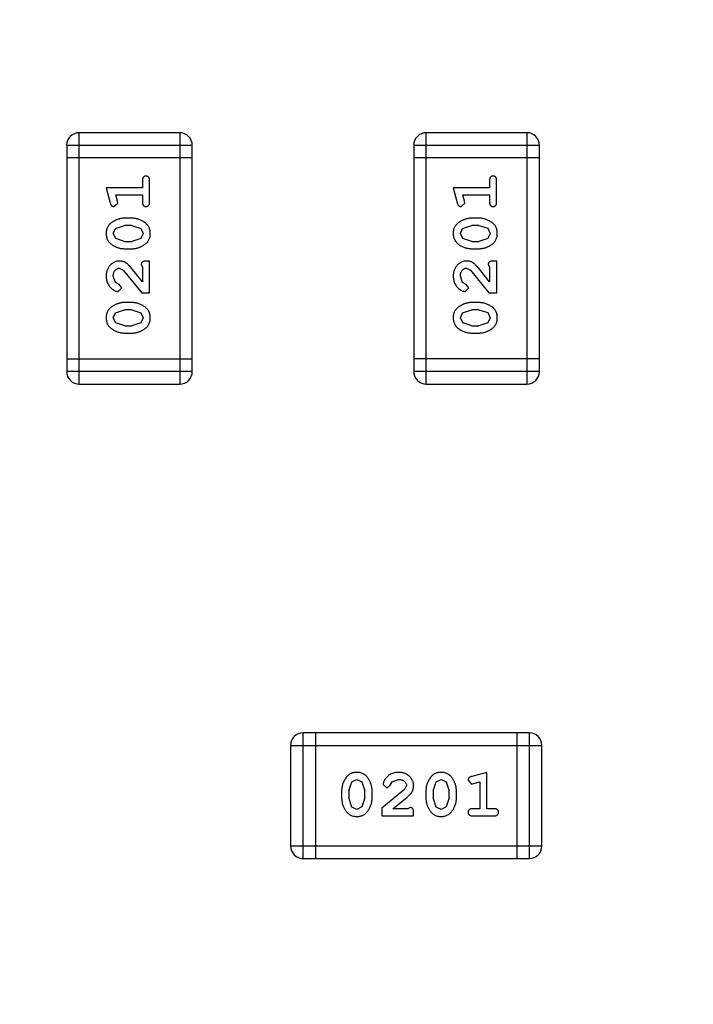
# Model space of a CAD drawing. Header units: millimetres. Extents: x -49 to 165, y -182 to -55.
# Tile 69 of 93: x 129.91 to 131.55, y -124.37 to -121.98. Entities that reach past the tile are written whole.
import ezdxf

# ---------------------------------------------------------------- set-up
doc = ezdxf.new("R2010")
doc.units = ezdxf.units.MM
doc.header["$LTSCALE"] = 1.21
doc.header["$MEASUREMENT"] = 0
doc.header["$PDMODE"] = 3
doc.header["$PDSIZE"] = 0.3125
doc.layers.get('0').update_dxf_attribs({"linetype": 'CONTINUOUS'})
doc.layers.get('DEFPOINTS').update_dxf_attribs({"linetype": 'CONTINUOUS'})
doc.layers.add('Dim', color=3, linetype='CONTINUOUS', lineweight=25)
doc.styles.get("Standard").update_dxf_attribs({"font": 'txt', "width": 0.8})
doc.dimstyles.get("Standard").update_dxf_attribs({"dimtxt": 0.15625, "dimasz": 0.1875, "dimexe": 0.125, "dimexo": 0.0625, "dimgap": 0.09, "dimtad": 0, "dimtih": 1, "dimtoh": 1, "dimzin": 4, "dimdsep": 46, "dimtxsty": 'Standard', "dimblk": '_FILLED', "dimblk1": '_FILLED', "dimblk2": '_FILLED', "dimcen": 0.09, "dimazin": 1, "dimtp": 0.01, "dimtm": 0.01, "dimtfac": 1, "dimtofl": 0, "dimtmove": 0, "dimatfit": 3, "dimldrblk": '_FILLED', "dimfxl": 1, "dimtolj": 1, "dimtzin": 4, "dimarcsym": 0})

# ---------------------------------------------------------------- blocks, each defined once
blk = doc.blocks.new('_FILLED')
at = {"color": 0, "linetype": 'ByBlock'}
blk.add_solid([(0, 0), (-1, 0.1667), (-1, -0.1667)], dxfattribs=at)
blk = doc.blocks.new('*D79')
at = {"layer": 'DEFPOINTS', "color": 0}
for p in [(103.9882, -113.9099), (95.9455, -118.3888), (95.7094, -126.5744), (123.0081, -126.5744), (150.6978, -126.5744)]:
    blk.add_point(p, dxfattribs=at)
at = {"layer": 'Dim', "color": 0, "lineweight": -2}
for p, q in [((103.9361, -113.8752), (99.3703, -110.835)), ((95.6469, -126.5744), (94.6096, -126.5744))]:
    blk.add_line(p, q, dxfattribs=at)
for start, end in [(149.38213, 160.15016), (166.19189, 176.95991)]:
    blk.add_arc((123.0081, -126.5744), 28.2735, start, end, dxfattribs=at)
at = {"layer": 'Dim', "color": 0, "lineweight": -2, "xscale": 1.5, "yscale": 1.5, "zscale": 1.5}
for p, rotation in [((99.4744, -110.9043), 57.86208909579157), ((94.7346, -126.5744), 268.4799565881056)]:
    blk.add_blockref('_FILLED', p, dxfattribs=dict(at, rotation=rotation))
at = {"layer": 'Dim', "color": 0, "insert": (95.9455, -118.3888), "char_height": 1.5, "attachment_point": 5, "rotation": 73.171}
blk.add_mtext('\\A1;34%%d', dxfattribs=at)

msp = doc.modelspace()

# ---------------------------------------------------------------- linework, layer by layer
at = {"color": 6, "linetype": 'Continuous'}
for p, q in [((130.3029, -122.2555), (130.059, -122.2556)), ((130.0591, -122.8652), (130.059, -122.2556)), ((130.3029, -122.2555), (130.3029, -122.8651)), ((131.1449, -122.2555), (130.901, -122.2555)), ((130.9011, -122.8651), (130.901, -122.2555)), ((131.1449, -122.2555), (131.1449, -122.8651)), ((130.0286, -122.286), (130.3334, -122.286)), ((130.0286, -122.286), (130.0286, -122.8347)), ((130.3334, -122.8347), (130.3334, -122.286)), ((130.8706, -122.286), (131.1754, -122.286)), ((130.8706, -122.286), (130.8706, -122.8346)), ((131.1754, -122.8346), (131.1754, -122.286)), ((130.3334, -122.3165), (130.0286, -122.3165)), ((131.1754, -122.3164), (130.8706, -122.3165)), ((130.2124, -122.3716), (130.2124, -122.3889)), ((130.2297, -122.4235), (130.2297, -122.3716)), ((131.0544, -122.3715), (131.0544, -122.3888)), ((131.0717, -122.4234), (131.0717, -122.3715)), ((130.2124, -122.3889), (130.1243, -122.3889)), ((130.1243, -122.3889), (130.1342, -122.4255)), ((130.1475, -122.4062), (130.2124, -122.4062)), ((130.1516, -122.4212), (130.1475, -122.4062)), ((130.2124, -122.4062), (130.2124, -122.4235)), ((131.0544, -122.3888), (130.9663, -122.3888)), ((130.9663, -122.3888), (130.9762, -122.4254)), ((130.9895, -122.4061), (131.0544, -122.4061)), ((130.9936, -122.4211), (130.9895, -122.4061)), ((131.0544, -122.4061), (131.0544, -122.4234)), ((130.1434, -122.4345), (130.1527, -122.4266)), ((130.1527, -122.4266), (130.1516, -122.4212)), ((130.9854, -122.4344), (130.9947, -122.4265)), ((130.9947, -122.4265), (130.9936, -122.4211)), ((130.1469, -122.4877), (130.1692, -122.4801)), ((130.1867, -122.4628), (130.169, -122.4628)), ((130.1864, -122.4801), (130.1692, -122.4801)), ((130.1864, -122.4801), (130.2082, -122.4874)), ((130.9889, -122.4876), (131.0112, -122.4801)), ((131.0287, -122.4628), (131.011, -122.4628)), ((131.0284, -122.4801), (131.0112, -122.4801)), ((131.0284, -122.4801), (131.0502, -122.4873)), ((130.1417, -122.4998), (130.1469, -122.4877)), ((130.1475, -122.5122), (130.1417, -122.4998)), ((130.2082, -122.4874), (130.214, -122.4997)), ((130.214, -122.4997), (130.2087, -122.5118)), ((130.9837, -122.4998), (130.9889, -122.4876)), ((130.9895, -122.5121), (130.9837, -122.4998)), ((131.0502, -122.4873), (131.056, -122.4996)), ((131.056, -122.4996), (131.0507, -122.5117)), ((130.1692, -122.5195), (130.1475, -122.5122)), ((130.1692, -122.5195), (130.1864, -122.5195)), ((130.2087, -122.5118), (130.1864, -122.5195)), ((131.0112, -122.5194), (130.9895, -122.5121)), ((131.0112, -122.5194), (131.0284, -122.5194)), ((131.0507, -122.5117), (131.0284, -122.5194)), ((130.169, -122.5368), (130.1867, -122.5368)), ((131.011, -122.5367), (131.0287, -122.5367)), ((130.2093, -122.5753), (130.2125, -122.5808)), ((130.2298, -122.5666), (130.2219, -122.5666)), ((130.2298, -122.6437), (130.2298, -122.5666)), ((131.0513, -122.5752), (131.0544, -122.5807)), ((131.0718, -122.5666), (131.0639, -122.5666)), ((131.0718, -122.6437), (131.0718, -122.5666)), ((130.1562, -122.584), (130.1659, -122.5887)), ((130.1659, -122.5887), (130.2109, -122.6437)), ((130.2125, -122.617), (130.1854, -122.5834)), ((130.2125, -122.5808), (130.2125, -122.617)), ((130.9982, -122.5839), (131.0079, -122.5887)), ((131.0079, -122.5887), (131.0529, -122.6437)), ((131.0545, -122.6169), (131.0274, -122.5833)), ((131.0544, -122.5807), (131.0545, -122.6169)), ((130.147, -122.6183), (130.1417, -122.6034)), ((130.1556, -122.6233), (130.147, -122.6183)), ((130.1621, -122.6318), (130.1556, -122.6233)), ((130.989, -122.6183), (130.9837, -122.6034)), ((130.9975, -122.6232), (130.989, -122.6183)), ((131.0041, -122.6317), (130.9975, -122.6232)), ((130.1537, -122.6406), (130.1621, -122.6318)), ((130.2109, -122.6437), (130.2298, -122.6437)), ((130.9957, -122.6405), (131.0041, -122.6317)), ((131.0529, -122.6437), (131.0718, -122.6437)), ((130.1867, -122.6673), (130.169, -122.6673)), ((131.0287, -122.6673), (131.011, -122.6673)), ((130.1417, -122.7044), (130.147, -122.6922)), ((130.147, -122.6922), (130.1692, -122.6846)), ((130.1865, -122.6846), (130.1692, -122.6846)), ((130.1865, -122.6846), (130.2082, -122.6919)), ((130.2082, -122.6919), (130.214, -122.7042)), ((130.9837, -122.7043), (130.989, -122.6921)), ((130.989, -122.6921), (131.0112, -122.6846)), ((131.0285, -122.6846), (131.0112, -122.6846)), ((131.0285, -122.6846), (131.0502, -122.6918)), ((131.0502, -122.6918), (131.056, -122.7041)), ((130.1475, -122.7167), (130.1417, -122.7044)), ((130.1693, -122.724), (130.1475, -122.7167)), ((130.2088, -122.7163), (130.1865, -122.724)), ((130.214, -122.7042), (130.2088, -122.7163)), ((130.9895, -122.7167), (130.9837, -122.7043)), ((131.0112, -122.7239), (130.9895, -122.7167)), ((131.0507, -122.7163), (131.0285, -122.7239)), ((131.056, -122.7041), (131.0507, -122.7163)), ((130.169, -122.7413), (130.1867, -122.7413)), ((130.1693, -122.724), (130.1865, -122.724)), ((131.011, -122.7412), (131.0287, -122.7412)), ((131.0112, -122.7239), (131.0285, -122.7239)), ((130.3334, -122.8042), (130.0286, -122.8042)), ((131.1754, -122.8041), (130.8706, -122.8041)), ((130.3334, -122.8347), (130.0286, -122.8347)), ((131.1754, -122.8346), (130.8706, -122.8346)), ((130.0591, -122.8652), (130.3029, -122.8651)), ((130.9011, -122.8651), (131.1449, -122.8651)), ((131.1509, -123.7107), (130.6022, -123.7108)), ((130.6023, -124.0156), (130.6022, -123.7108)), ((130.6327, -124.0156), (130.6327, -123.7108)), ((131.1204, -123.7107), (131.1204, -124.0155)), ((131.1509, -123.7107), (131.1509, -124.0155)), ((130.5718, -123.7413), (131.1814, -123.7412)), ((130.5718, -123.7413), (130.5718, -123.9851)), ((131.1814, -123.9851), (131.1814, -123.7412)), ((131.048, -123.8065), (131.0115, -123.8164)), ((131.048, -123.8946), (131.048, -123.8065)), ((130.713, -123.8514), (130.7202, -123.8296)), ((130.7202, -123.8296), (130.7326, -123.8238)), ((130.7326, -123.8238), (130.7447, -123.8291)), ((130.7447, -123.8291), (130.7523, -123.8514)), ((130.7963, -123.8359), (130.8052, -123.8443)), ((130.8052, -123.8443), (130.8136, -123.8377)), ((130.8136, -123.8377), (130.8186, -123.8292)), ((130.8186, -123.8292), (130.8335, -123.8238)), ((130.853, -123.8384), (130.8482, -123.8481)), ((130.9175, -123.8514), (130.9247, -123.8296)), ((130.9247, -123.8296), (130.9371, -123.8238)), ((130.9371, -123.8238), (130.9492, -123.8291)), ((130.9492, -123.8291), (130.9568, -123.8514)), ((131.0024, -123.8256), (131.0103, -123.8348)), ((131.0103, -123.8348), (131.0157, -123.8338)), ((131.0157, -123.8338), (131.0307, -123.8296)), ((131.0307, -123.8296), (131.0307, -123.8946)), ((130.6957, -123.8512), (130.6957, -123.8689)), ((130.713, -123.8514), (130.713, -123.8686)), ((130.7523, -123.8686), (130.7523, -123.8514)), ((130.7696, -123.8689), (130.7696, -123.8511)), ((130.8482, -123.8481), (130.7932, -123.8931)), ((130.9002, -123.8511), (130.9002, -123.8689)), ((130.9175, -123.8514), (130.9175, -123.8686)), ((130.9568, -123.8686), (130.9568, -123.8514)), ((130.9741, -123.8689), (130.9741, -123.8511)), ((130.7206, -123.8909), (130.713, -123.8686)), ((130.745, -123.8904), (130.7328, -123.8962)), ((130.7523, -123.8686), (130.745, -123.8904)), ((130.8199, -123.8946), (130.8535, -123.8676)), ((130.9251, -123.8909), (130.9175, -123.8686)), ((130.9496, -123.8904), (130.9373, -123.8962)), ((130.9568, -123.8686), (130.9496, -123.8904)), ((130.7328, -123.8962), (130.7206, -123.8909)), ((130.7932, -123.8931), (130.7932, -123.9119)), ((130.7932, -123.9119), (130.8703, -123.9119)), ((130.8561, -123.8946), (130.8199, -123.8946)), ((130.8616, -123.8915), (130.8561, -123.8946)), ((130.8703, -123.9119), (130.8703, -123.9041)), ((130.9373, -123.8962), (130.9251, -123.8909)), ((131.0307, -123.8946), (131.0134, -123.8946)), ((131.0134, -123.9119), (131.0654, -123.9119)), ((131.0654, -123.8946), (131.048, -123.8946)), ((131.1814, -123.9851), (130.5718, -123.9851)), ((130.6023, -124.0156), (131.1509, -124.0155))]:
    msp.add_line(p, q, dxfattribs=at)
at = {"color": 7, "linetype": 'Continuous'}
msp.add_arc((123.0081, -126.5744), 24.48, 100.97933, 79.01595, dxfattribs=at)
at = {"color": 6, "linetype": 'Continuous'}
for centre, start, end in [((130.059, -122.286), 90.0045, 180.0045), ((130.3029, -122.286), 0.0045, 90.0045), ((130.901, -122.286), 90.0045, 180.0045), ((131.1449, -122.286), 0.0045, 90.0045), ((130.0591, -122.8347), 180.0045, 270.0045), ((130.3029, -122.8347), 270.0045, 0.0045), ((130.9011, -122.8346), 180.0045, 270.0045), ((131.1449, -122.8346), 270.0045, 0.0045), ((130.6022, -123.7413), 90.0045, 180.0045), ((131.1509, -123.7412), 0.0045, 90.0045), ((130.6023, -123.9851), 180.0045, 270.0045), ((131.1509, -123.9851), 270.0045, 0.0045)]:
    msp.add_arc(centre, 0.0305, start, end, dxfattribs=at)
for points, knots in [([(130.2211, -122.3606), (130.2205, -122.3606), (130.2193, -122.3607), (130.2176, -122.3612), (130.2161, -122.362), (130.2148, -122.3632), (130.2137, -122.3647), (130.213, -122.3667), (130.2125, -122.369), (130.2125, -122.3707), (130.2124, -122.3716)], [0, 0, 0, 0, 0.11517, 0.223509, 0.328254, 0.438012, 0.553651, 0.682263, 0.830856, 1, 1, 1, 1]), ([(130.2297, -122.3716), (130.2297, -122.3707), (130.2297, -122.369), (130.2292, -122.3667), (130.2285, -122.3647), (130.2274, -122.3632), (130.2261, -122.362), (130.2246, -122.3612), (130.2229, -122.3607), (130.2217, -122.3606), (130.2211, -122.3606)], [0, 0, 0, 0, 0.169012, 0.317488, 0.445429, 0.560977, 0.67065, 0.776666, 0.88492, 1, 1, 1, 1]), ([(131.0631, -122.3605), (131.0625, -122.3605), (131.0613, -122.3606), (131.0596, -122.3611), (131.0581, -122.3619), (131.0568, -122.3631), (131.0557, -122.3646), (131.055, -122.3666), (131.0545, -122.3689), (131.0545, -122.3706), (131.0544, -122.3715)], [0, 0, 0, 0, 0.11517, 0.223509, 0.328254, 0.438012, 0.553651, 0.682263, 0.830856, 1, 1, 1, 1]), ([(131.0717, -122.3715), (131.0717, -122.3706), (131.0717, -122.3689), (131.0712, -122.3666), (131.0705, -122.3646), (131.0694, -122.3631), (131.0681, -122.3619), (131.0666, -122.3611), (131.0649, -122.3606), (131.0637, -122.3605), (131.0631, -122.3605)], [0, 0, 0, 0, 0.169012, 0.317488, 0.445429, 0.560977, 0.67065, 0.776666, 0.88492, 1, 1, 1, 1]), ([(130.1342, -122.4255), (130.1345, -122.4263), (130.135, -122.4279), (130.1358, -122.43), (130.1367, -122.4316), (130.1377, -122.4328), (130.1389, -122.4336), (130.1403, -122.4341), (130.1418, -122.4345), (130.1428, -122.4345), (130.1434, -122.4345)], [0, 0, 0, 0, 0.187321, 0.344927, 0.475328, 0.579604, 0.674244, 0.773631, 0.882025, 1, 1, 1, 1]), ([(130.2124, -122.4235), (130.2125, -122.4244), (130.2125, -122.4261), (130.213, -122.4284), (130.2137, -122.4303), (130.2148, -122.4319), (130.2161, -122.4331), (130.2176, -122.4339), (130.2193, -122.4344), (130.2205, -122.4345), (130.2211, -122.4345)], [0, 0, 0, 0, 0.169102, 0.317658, 0.446239, 0.563118, 0.671828, 0.776546, 0.884858, 1, 1, 1, 1]), ([(130.2211, -122.4345), (130.2217, -122.4345), (130.2229, -122.4344), (130.2246, -122.4339), (130.2261, -122.4331), (130.2274, -122.4319), (130.2285, -122.4304), (130.2292, -122.4284), (130.2297, -122.4261), (130.2297, -122.4244), (130.2297, -122.4235)], [0, 0, 0, 0, 0.115051, 0.223278, 0.329269, 0.437893, 0.554681, 0.682591, 0.83103, 1, 1, 1, 1]), ([(130.9762, -122.4254), (130.9765, -122.4262), (130.9769, -122.4278), (130.9778, -122.4299), (130.9787, -122.4315), (130.9797, -122.4327), (130.9809, -122.4335), (130.9822, -122.434), (130.9838, -122.4344), (130.9848, -122.4344), (130.9854, -122.4344)], [0, 0, 0, 0, 0.187321, 0.344927, 0.475328, 0.579604, 0.674244, 0.773631, 0.882025, 1, 1, 1, 1]), ([(131.0544, -122.4234), (131.0545, -122.4243), (131.0545, -122.426), (131.055, -122.4283), (131.0557, -122.4303), (131.0568, -122.4319), (131.0581, -122.433), (131.0596, -122.4338), (131.0613, -122.4343), (131.0625, -122.4344), (131.0631, -122.4344)], [0, 0, 0, 0, 0.169102, 0.317658, 0.446239, 0.563118, 0.671828, 0.776546, 0.884858, 1, 1, 1, 1]), ([(131.0631, -122.4344), (131.0637, -122.4344), (131.0649, -122.4343), (131.0666, -122.4338), (131.0681, -122.433), (131.0694, -122.4318), (131.0705, -122.4303), (131.0712, -122.4283), (131.0717, -122.426), (131.0717, -122.4243), (131.0717, -122.4234)], [0, 0, 0, 0, 0.115051, 0.223278, 0.329269, 0.437893, 0.554681, 0.682591, 0.83103, 1, 1, 1, 1]), ([(130.169, -122.4628), (130.1679, -122.4628), (130.1657, -122.4629), (130.1626, -122.4632), (130.1594, -122.4637), (130.1563, -122.4644), (130.1533, -122.4653), (130.1503, -122.4664), (130.1473, -122.4677), (130.1444, -122.4692), (130.1417, -122.4708), (130.1391, -122.4724), (130.1368, -122.4741), (130.1347, -122.4758), (130.1328, -122.4775), (130.1312, -122.4792), (130.1298, -122.4809), (130.1282, -122.4833), (130.1266, -122.4865), (130.1253, -122.4906), (130.1245, -122.4952), (130.1244, -122.4983), (130.1244, -122.5)], [0, 0, 0, 0, 0.049855, 0.099516, 0.148482, 0.19758, 0.246804, 0.296268, 0.346517, 0.397047, 0.446826, 0.49336, 0.537801, 0.579207, 0.617974, 0.654833, 0.689171, 0.722088, 0.786392, 0.853518, 0.924186, 1, 1, 1, 1]), ([(130.2313, -122.4997), (130.2313, -122.4983), (130.2312, -122.4954), (130.2305, -122.4914), (130.2294, -122.4875), (130.2278, -122.4839), (130.2258, -122.4806), (130.2232, -122.4776), (130.2203, -122.4748), (130.2169, -122.4723), (130.2133, -122.4701), (130.2096, -122.4682), (130.2059, -122.4665), (130.2022, -122.4652), (130.1983, -122.4641), (130.1945, -122.4634), (130.1906, -122.4629), (130.188, -122.4628), (130.1867, -122.4628)], [0, 0, 0, 0, 0.067217, 0.131051, 0.19272, 0.252824, 0.312745, 0.373449, 0.436041, 0.501494, 0.567761, 0.632087, 0.695096, 0.757109, 0.817993, 0.878657, 0.939311, 1, 1, 1, 1]), ([(131.011, -122.4628), (131.0099, -122.4628), (131.0077, -122.4628), (131.0046, -122.4631), (131.0014, -122.4636), (130.9983, -122.4643), (130.9953, -122.4652), (130.9922, -122.4663), (130.9893, -122.4676), (130.9864, -122.4691), (130.9837, -122.4707), (130.9811, -122.4724), (130.9788, -122.474), (130.9767, -122.4757), (130.9748, -122.4774), (130.9732, -122.4791), (130.9718, -122.4809), (130.9702, -122.4832), (130.9686, -122.4864), (130.9673, -122.4906), (130.9665, -122.4951), (130.9664, -122.4983), (130.9663, -122.4999)], [0, 0, 0, 0, 0.049855, 0.099516, 0.148482, 0.19758, 0.246804, 0.296268, 0.346517, 0.397047, 0.446826, 0.49336, 0.537801, 0.579207, 0.617974, 0.654833, 0.689171, 0.722088, 0.786392, 0.853518, 0.924186, 1, 1, 1, 1]), ([(131.0733, -122.4996), (131.0733, -122.4982), (131.0732, -122.4954), (131.0725, -122.4913), (131.0714, -122.4875), (131.0698, -122.4839), (131.0678, -122.4806), (131.0652, -122.4775), (131.0623, -122.4747), (131.0589, -122.4723), (131.0553, -122.4701), (131.0516, -122.4681), (131.0479, -122.4665), (131.0442, -122.4651), (131.0403, -122.4641), (131.0365, -122.4633), (131.0326, -122.4628), (131.03, -122.4628), (131.0287, -122.4628)], [0, 0, 0, 0, 0.067217, 0.131051, 0.19272, 0.252824, 0.312745, 0.373449, 0.436041, 0.501494, 0.567761, 0.632087, 0.695096, 0.757109, 0.817993, 0.878657, 0.939311, 1, 1, 1, 1]), ([(130.1244, -122.5), (130.1244, -122.5014), (130.1245, -122.5042), (130.1252, -122.5083), (130.1263, -122.5121), (130.1279, -122.5157), (130.13, -122.519), (130.1325, -122.5221), (130.1354, -122.5248), (130.1388, -122.5273), (130.1424, -122.5295), (130.1461, -122.5314), (130.1498, -122.5331), (130.1536, -122.5344), (130.1574, -122.5355), (130.1612, -122.5362), (130.1651, -122.5367), (130.1677, -122.5367), (130.169, -122.5368)], [0, 0, 0, 0, 0.06692, 0.130834, 0.19258, 0.252759, 0.312631, 0.373411, 0.436359, 0.501894, 0.568244, 0.632472, 0.69556, 0.757163, 0.818592, 0.878885, 0.939235, 1, 1, 1, 1]), ([(130.1867, -122.5368), (130.1878, -122.5367), (130.1899, -122.5367), (130.1931, -122.5364), (130.1962, -122.5359), (130.1993, -122.5352), (130.2024, -122.5343), (130.2053, -122.5332), (130.2083, -122.5319), (130.2112, -122.5305), (130.2139, -122.5289), (130.2165, -122.5273), (130.2188, -122.5256), (130.2209, -122.524), (130.2227, -122.5223), (130.2244, -122.5206), (130.2258, -122.5188), (130.2274, -122.5165), (130.229, -122.5133), (130.2304, -122.5091), (130.2312, -122.5045), (130.2313, -122.5014), (130.2313, -122.4997)], [0, 0, 0, 0, 0.049886, 0.09882, 0.148132, 0.19689, 0.246038, 0.295176, 0.345305, 0.395692, 0.445312, 0.491875, 0.535813, 0.577009, 0.616081, 0.652689, 0.687585, 0.720206, 0.785062, 0.85223, 0.923759, 1, 1, 1, 1]), ([(130.9663, -122.4999), (130.9664, -122.5013), (130.9665, -122.5041), (130.9672, -122.5082), (130.9683, -122.5121), (130.9699, -122.5156), (130.9719, -122.5189), (130.9745, -122.522), (130.9774, -122.5248), (130.9808, -122.5272), (130.9844, -122.5294), (130.9881, -122.5314), (130.9918, -122.533), (130.9956, -122.5343), (130.9993, -122.5354), (131.0032, -122.5361), (131.0071, -122.5366), (131.0097, -122.5367), (131.011, -122.5367)], [0, 0, 0, 0, 0.06692, 0.130834, 0.19258, 0.252759, 0.312631, 0.373411, 0.436359, 0.501894, 0.568244, 0.632472, 0.69556, 0.757163, 0.818592, 0.878885, 0.939235, 1, 1, 1, 1]), ([(131.0287, -122.5367), (131.0298, -122.5367), (131.0319, -122.5366), (131.0351, -122.5363), (131.0382, -122.5358), (131.0413, -122.5351), (131.0444, -122.5343), (131.0473, -122.5331), (131.0503, -122.5319), (131.0532, -122.5304), (131.0559, -122.5288), (131.0585, -122.5272), (131.0608, -122.5256), (131.0629, -122.5239), (131.0647, -122.5222), (131.0664, -122.5205), (131.0678, -122.5188), (131.0694, -122.5164), (131.071, -122.5132), (131.0724, -122.509), (131.0732, -122.5045), (131.0733, -122.5013), (131.0733, -122.4996)], [0, 0, 0, 0, 0.049886, 0.09882, 0.148132, 0.19689, 0.246038, 0.295176, 0.345305, 0.395692, 0.445312, 0.491875, 0.535813, 0.577009, 0.616081, 0.652689, 0.687585, 0.720206, 0.785062, 0.85223, 0.923759, 1, 1, 1, 1]), ([(130.1571, -122.5667), (130.156, -122.5667), (130.1538, -122.5668), (130.1506, -122.5672), (130.1475, -122.5681), (130.1445, -122.5692), (130.1416, -122.5706), (130.1389, -122.5724), (130.1363, -122.5745), (130.1339, -122.5769), (130.1317, -122.5796), (130.1297, -122.5824), (130.128, -122.5855), (130.1267, -122.5887), (130.1257, -122.5921), (130.1249, -122.5957), (130.1244, -122.5994), (130.1244, -122.602), (130.1244, -122.6033)], [0, 0, 0, 0, 0.060981, 0.120256, 0.178148, 0.236115, 0.293993, 0.352864, 0.413358, 0.476056, 0.539296, 0.602396, 0.665116, 0.728325, 0.792919, 0.859317, 0.928302, 1, 1, 1, 1]), ([(130.1854, -122.5834), (130.1846, -122.5825), (130.1832, -122.5808), (130.1809, -122.5785), (130.1788, -122.5764), (130.1768, -122.5745), (130.175, -122.5729), (130.1732, -122.5715), (130.1716, -122.5704), (130.1695, -122.5693), (130.167, -122.5682), (130.1638, -122.5673), (130.1605, -122.5667), (130.1583, -122.5667), (130.1571, -122.5667)], [0, 0, 0, 0, 0.103002, 0.197728, 0.285279, 0.365235, 0.437224, 0.502446, 0.560545, 0.611446, 0.707576, 0.80349, 0.900532, 1, 1, 1, 1]), ([(130.2219, -122.5666), (130.2208, -122.5667), (130.2189, -122.5667), (130.2161, -122.5672), (130.2139, -122.5678), (130.2122, -122.5689), (130.2109, -122.5702), (130.21, -122.5717), (130.2094, -122.5734), (130.2093, -122.5747), (130.2093, -122.5753)], [0, 0, 0, 0, 0.1844, 0.34094, 0.473574, 0.586824, 0.690029, 0.789175, 0.890445, 1, 1, 1, 1]), ([(130.9991, -122.5666), (130.998, -122.5666), (130.9958, -122.5667), (130.9926, -122.5672), (130.9895, -122.568), (130.9865, -122.5691), (130.9836, -122.5706), (130.9809, -122.5724), (130.9783, -122.5745), (130.9759, -122.5769), (130.9737, -122.5795), (130.9717, -122.5824), (130.97, -122.5854), (130.9687, -122.5886), (130.9677, -122.592), (130.9669, -122.5956), (130.9664, -122.5994), (130.9664, -122.6019), (130.9664, -122.6033)], [0, 0, 0, 0, 0.060981, 0.120256, 0.178148, 0.236115, 0.293993, 0.352864, 0.413358, 0.476056, 0.539296, 0.602396, 0.665116, 0.728325, 0.792919, 0.859317, 0.928302, 1, 1, 1, 1]), ([(131.0274, -122.5833), (131.0266, -122.5825), (131.0252, -122.5808), (131.0229, -122.5784), (131.0208, -122.5763), (131.0188, -122.5744), (131.017, -122.5728), (131.0152, -122.5715), (131.0136, -122.5703), (131.0115, -122.5692), (131.0089, -122.5681), (131.0058, -122.5672), (131.0025, -122.5667), (131.0003, -122.5666), (130.9991, -122.5666)], [0, 0, 0, 0, 0.103002, 0.197728, 0.285279, 0.365235, 0.437224, 0.502446, 0.560545, 0.611446, 0.707576, 0.80349, 0.900532, 1, 1, 1, 1]), ([(131.0639, -122.5666), (131.0628, -122.5666), (131.0608, -122.5666), (131.0581, -122.5671), (131.0559, -122.5677), (131.0542, -122.5688), (131.0529, -122.5701), (131.052, -122.5717), (131.0514, -122.5734), (131.0513, -122.5746), (131.0513, -122.5752)], [0, 0, 0, 0, 0.1844, 0.34094, 0.473574, 0.586824, 0.690029, 0.789175, 0.890445, 1, 1, 1, 1]), ([(130.1417, -122.6034), (130.1417, -122.602), (130.1418, -122.5994), (130.1426, -122.5955), (130.144, -122.5922), (130.1459, -122.5893), (130.1482, -122.587), (130.1507, -122.5852), (130.1534, -122.5842), (130.1553, -122.584), (130.1562, -122.584)], [0, 0, 0, 0, 0.156344, 0.299348, 0.4327, 0.561, 0.682299, 0.791883, 0.89611, 1, 1, 1, 1]), ([(130.9837, -122.6034), (130.9837, -122.602), (130.9838, -122.5993), (130.9846, -122.5955), (130.986, -122.5921), (130.9879, -122.5892), (130.9902, -122.5869), (130.9927, -122.5851), (130.9954, -122.5841), (130.9973, -122.584), (130.9982, -122.5839)], [0, 0, 0, 0, 0.156344, 0.299348, 0.4327, 0.561, 0.682299, 0.791883, 0.89611, 1, 1, 1, 1]), ([(130.1244, -122.6033), (130.1244, -122.605), (130.1245, -122.6084), (130.1254, -122.6133), (130.1268, -122.6181), (130.1288, -122.6226), (130.1312, -122.6267), (130.1341, -122.6303), (130.1374, -122.6335), (130.1409, -122.636), (130.1445, -122.638), (130.1478, -122.6394), (130.1508, -122.6404), (130.1528, -122.6405), (130.1537, -122.6406)], [0, 0, 0, 0, 0.098286, 0.193983, 0.289056, 0.384352, 0.477435, 0.566197, 0.652355, 0.737986, 0.818188, 0.887401, 0.94802, 1, 1, 1, 1]), ([(130.9664, -122.6033), (130.9664, -122.605), (130.9665, -122.6083), (130.9674, -122.6133), (130.9688, -122.618), (130.9708, -122.6225), (130.9732, -122.6266), (130.9761, -122.6303), (130.9794, -122.6334), (130.9829, -122.6359), (130.9865, -122.6379), (130.9898, -122.6394), (130.9928, -122.6403), (130.9948, -122.6405), (130.9957, -122.6405)], [0, 0, 0, 0, 0.098286, 0.193983, 0.289056, 0.384352, 0.477435, 0.566197, 0.652355, 0.737986, 0.818188, 0.887401, 0.94802, 1, 1, 1, 1]), ([(130.169, -122.6673), (130.1679, -122.6674), (130.1658, -122.6674), (130.1626, -122.6677), (130.1594, -122.6682), (130.1563, -122.6689), (130.1533, -122.6698), (130.1503, -122.6709), (130.1473, -122.6722), (130.1444, -122.6737), (130.1417, -122.6753), (130.1391, -122.6769), (130.1368, -122.6786), (130.1347, -122.6803), (130.1329, -122.682), (130.1312, -122.6837), (130.1298, -122.6854), (130.1282, -122.6878), (130.1266, -122.691), (130.1253, -122.6951), (130.1245, -122.6997), (130.1244, -122.7028), (130.1244, -122.7045)], [0, 0, 0, 0, 0.049855, 0.099516, 0.148482, 0.19758, 0.246804, 0.296268, 0.346517, 0.397047, 0.446826, 0.49336, 0.537801, 0.579207, 0.617974, 0.654833, 0.689171, 0.722088, 0.786392, 0.853518, 0.924186, 1, 1, 1, 1]), ([(130.2313, -122.7042), (130.2313, -122.7028), (130.2312, -122.7), (130.2305, -122.6959), (130.2294, -122.692), (130.2278, -122.6885), (130.2258, -122.6851), (130.2233, -122.6821), (130.2203, -122.6793), (130.2169, -122.6768), (130.2133, -122.6746), (130.2097, -122.6727), (130.2059, -122.671), (130.2022, -122.6697), (130.1984, -122.6686), (130.1945, -122.6679), (130.1906, -122.6674), (130.188, -122.6674), (130.1867, -122.6673)], [0, 0, 0, 0, 0.067217, 0.131051, 0.19272, 0.252824, 0.312745, 0.373449, 0.436041, 0.501494, 0.567761, 0.632087, 0.695096, 0.757109, 0.817993, 0.878657, 0.939311, 1, 1, 1, 1]), ([(131.011, -122.6673), (131.0099, -122.6673), (131.0078, -122.6673), (131.0046, -122.6676), (131.0014, -122.6682), (130.9983, -122.6688), (130.9953, -122.6697), (130.9923, -122.6709), (130.9893, -122.6722), (130.9864, -122.6737), (130.9837, -122.6753), (130.9811, -122.6769), (130.9788, -122.6785), (130.9767, -122.6802), (130.9749, -122.6819), (130.9732, -122.6836), (130.9718, -122.6854), (130.9702, -122.6877), (130.9686, -122.6909), (130.9673, -122.6951), (130.9665, -122.6996), (130.9664, -122.7028), (130.9664, -122.7044)], [0, 0, 0, 0, 0.049855, 0.099516, 0.148482, 0.19758, 0.246804, 0.296268, 0.346517, 0.397047, 0.446826, 0.49336, 0.537801, 0.579207, 0.617974, 0.654833, 0.689171, 0.722088, 0.786392, 0.853518, 0.924186, 1, 1, 1, 1]), ([(131.0733, -122.7042), (131.0733, -122.7027), (131.0732, -122.6999), (131.0725, -122.6958), (131.0714, -122.692), (131.0698, -122.6884), (131.0678, -122.6851), (131.0653, -122.682), (131.0623, -122.6792), (131.0589, -122.6768), (131.0553, -122.6746), (131.0517, -122.6726), (131.0479, -122.671), (131.0442, -122.6696), (131.0404, -122.6686), (131.0365, -122.6678), (131.0326, -122.6674), (131.03, -122.6673), (131.0287, -122.6673)], [0, 0, 0, 0, 0.067217, 0.131051, 0.19272, 0.252824, 0.312745, 0.373449, 0.436041, 0.501494, 0.567761, 0.632087, 0.695096, 0.757109, 0.817993, 0.878657, 0.939311, 1, 1, 1, 1]), ([(130.1244, -122.7045), (130.1244, -122.7059), (130.1245, -122.7087), (130.1252, -122.7128), (130.1263, -122.7166), (130.1279, -122.7202), (130.13, -122.7235), (130.1325, -122.7266), (130.1354, -122.7294), (130.1388, -122.7318), (130.1424, -122.734), (130.1461, -122.7359), (130.1498, -122.7376), (130.1536, -122.7389), (130.1574, -122.74), (130.1612, -122.7407), (130.1651, -122.7412), (130.1677, -122.7412), (130.169, -122.7413)], [0, 0, 0, 0, 0.06692, 0.130834, 0.19258, 0.252759, 0.312631, 0.373411, 0.436359, 0.501894, 0.568244, 0.632472, 0.69556, 0.757163, 0.818592, 0.878885, 0.939235, 1, 1, 1, 1]), ([(130.1867, -122.7413), (130.1878, -122.7413), (130.1899, -122.7412), (130.1931, -122.7409), (130.1962, -122.7404), (130.1993, -122.7397), (130.2024, -122.7389), (130.2054, -122.7377), (130.2083, -122.7365), (130.2112, -122.735), (130.2139, -122.7334), (130.2165, -122.7318), (130.2188, -122.7301), (130.2209, -122.7285), (130.2228, -122.7268), (130.2244, -122.7251), (130.2259, -122.7234), (130.2275, -122.721), (130.2291, -122.7178), (130.2304, -122.7136), (130.2312, -122.709), (130.2313, -122.7059), (130.2313, -122.7042)], [0, 0, 0, 0, 0.049886, 0.09882, 0.148132, 0.19689, 0.246038, 0.295176, 0.345305, 0.395692, 0.445312, 0.491875, 0.535813, 0.577009, 0.616081, 0.652689, 0.687585, 0.720206, 0.785062, 0.85223, 0.923759, 1, 1, 1, 1]), ([(130.9664, -122.7044), (130.9664, -122.7058), (130.9665, -122.7087), (130.9672, -122.7127), (130.9683, -122.7166), (130.9699, -122.7202), (130.972, -122.7235), (130.9745, -122.7265), (130.9774, -122.7293), (130.9808, -122.7318), (130.9844, -122.734), (130.9881, -122.7359), (130.9918, -122.7375), (130.9956, -122.7389), (130.9994, -122.7399), (131.0032, -122.7407), (131.0071, -122.7411), (131.0097, -122.7412), (131.011, -122.7412)], [0, 0, 0, 0, 0.06692, 0.130834, 0.19258, 0.252759, 0.312631, 0.373411, 0.436359, 0.501894, 0.568244, 0.632472, 0.69556, 0.757163, 0.818592, 0.878885, 0.939235, 1, 1, 1, 1]), ([(131.0287, -122.7412), (131.0298, -122.7412), (131.0319, -122.7411), (131.0351, -122.7408), (131.0382, -122.7404), (131.0413, -122.7397), (131.0444, -122.7388), (131.0474, -122.7376), (131.0503, -122.7364), (131.0532, -122.7349), (131.0559, -122.7333), (131.0585, -122.7317), (131.0608, -122.7301), (131.0629, -122.7284), (131.0648, -122.7267), (131.0664, -122.725), (131.0679, -122.7233), (131.0695, -122.7209), (131.0711, -122.7177), (131.0724, -122.7136), (131.0732, -122.709), (131.0733, -122.7058), (131.0733, -122.7042)], [0, 0, 0, 0, 0.049886, 0.09882, 0.148132, 0.19689, 0.246038, 0.295176, 0.345305, 0.395692, 0.445312, 0.491875, 0.535813, 0.577009, 0.616081, 0.652689, 0.687585, 0.720206, 0.785062, 0.85223, 0.923759, 1, 1, 1, 1]), ([(130.7325, -123.8065), (130.731, -123.8066), (130.7282, -123.8066), (130.7241, -123.8074), (130.7203, -123.8085), (130.7167, -123.8101), (130.7134, -123.8121), (130.7104, -123.8146), (130.7076, -123.8176), (130.7051, -123.821), (130.7029, -123.8246), (130.701, -123.8283), (130.6993, -123.832), (130.698, -123.8357), (130.6969, -123.8395), (130.6962, -123.8434), (130.6957, -123.8472), (130.6957, -123.8498), (130.6957, -123.8512)], [0, 0, 0, 0, 0.06692, 0.130834, 0.19258, 0.252759, 0.312631, 0.373411, 0.436359, 0.501894, 0.568244, 0.632472, 0.69556, 0.757163, 0.818592, 0.878885, 0.939235, 1, 1, 1, 1]), ([(130.7696, -123.8511), (130.7696, -123.8501), (130.7695, -123.8479), (130.7692, -123.8447), (130.7687, -123.8416), (130.768, -123.8385), (130.7671, -123.8354), (130.766, -123.8324), (130.7647, -123.8295), (130.7632, -123.8266), (130.7616, -123.8239), (130.76, -123.8213), (130.7583, -123.819), (130.7567, -123.8169), (130.7549, -123.815), (130.7532, -123.8134), (130.7515, -123.812), (130.7491, -123.8104), (130.746, -123.8088), (130.7418, -123.8075), (130.7372, -123.8067), (130.7341, -123.8066), (130.7325, -123.8065)], [0, 0, 0, 0, 0.049855, 0.099516, 0.148482, 0.19758, 0.246804, 0.296268, 0.346517, 0.397047, 0.446826, 0.49336, 0.537801, 0.579207, 0.617974, 0.654833, 0.689171, 0.722088, 0.786392, 0.853518, 0.924186, 1, 1, 1, 1]), ([(130.8336, -123.8065), (130.8319, -123.8066), (130.8285, -123.8067), (130.8236, -123.8076), (130.8189, -123.809), (130.8144, -123.811), (130.8102, -123.8134), (130.8066, -123.8163), (130.8034, -123.8195), (130.8009, -123.8231), (130.799, -123.8267), (130.7975, -123.83), (130.7966, -123.833), (130.7964, -123.835), (130.7963, -123.8359)], [0, 0, 0, 0, 0.098286, 0.193983, 0.289056, 0.384352, 0.477435, 0.566197, 0.652355, 0.737986, 0.818188, 0.887401, 0.94802, 1, 1, 1, 1]), ([(130.8703, -123.8393), (130.8702, -123.8382), (130.8702, -123.836), (130.8697, -123.8327), (130.8689, -123.8296), (130.8678, -123.8267), (130.8663, -123.8238), (130.8645, -123.8211), (130.8624, -123.8185), (130.86, -123.8161), (130.8574, -123.8138), (130.8545, -123.8119), (130.8515, -123.8102), (130.8482, -123.8088), (130.8448, -123.8078), (130.8413, -123.807), (130.8375, -123.8066), (130.8349, -123.8066), (130.8336, -123.8065)], [0, 0, 0, 0, 0.060981, 0.120256, 0.178148, 0.236115, 0.293993, 0.352864, 0.413358, 0.476056, 0.539296, 0.602396, 0.665116, 0.728325, 0.792919, 0.859317, 0.928302, 1, 1, 1, 1]), ([(130.937, -123.8065), (130.9355, -123.8066), (130.9327, -123.8066), (130.9286, -123.8073), (130.9248, -123.8085), (130.9212, -123.81), (130.9179, -123.8121), (130.9149, -123.8146), (130.9121, -123.8176), (130.9096, -123.821), (130.9074, -123.8246), (130.9055, -123.8283), (130.9038, -123.832), (130.9025, -123.8357), (130.9014, -123.8395), (130.9007, -123.8434), (130.9003, -123.8472), (130.9002, -123.8498), (130.9002, -123.8511)], [0, 0, 0, 0, 0.06692, 0.130834, 0.19258, 0.252759, 0.312631, 0.373411, 0.436359, 0.501894, 0.568244, 0.632472, 0.69556, 0.757163, 0.818592, 0.878885, 0.939235, 1, 1, 1, 1]), ([(130.9741, -123.8511), (130.9741, -123.8501), (130.974, -123.8479), (130.9738, -123.8447), (130.9732, -123.8416), (130.9725, -123.8385), (130.9716, -123.8354), (130.9705, -123.8324), (130.9692, -123.8295), (130.9677, -123.8266), (130.9661, -123.8238), (130.9645, -123.8213), (130.9628, -123.819), (130.9612, -123.8169), (130.9594, -123.815), (130.9577, -123.8134), (130.956, -123.8119), (130.9536, -123.8104), (130.9505, -123.8088), (130.9463, -123.8075), (130.9418, -123.8067), (130.9386, -123.8066), (130.937, -123.8065)], [0, 0, 0, 0, 0.049855, 0.099516, 0.148482, 0.19758, 0.246804, 0.296268, 0.346517, 0.397047, 0.446826, 0.49336, 0.537801, 0.579207, 0.617974, 0.654833, 0.689171, 0.722088, 0.786392, 0.853518, 0.924186, 1, 1, 1, 1]), ([(131.0115, -123.8164), (131.0106, -123.8167), (131.0091, -123.8171), (131.007, -123.818), (131.0053, -123.8189), (131.0042, -123.8199), (131.0033, -123.8211), (131.0028, -123.8224), (131.0025, -123.8239), (131.0024, -123.825), (131.0024, -123.8256)], [0, 0, 0, 0, 0.187321, 0.344927, 0.475328, 0.579604, 0.674244, 0.773631, 0.882025, 1, 1, 1, 1]), ([(130.8335, -123.8238), (130.8349, -123.8239), (130.8376, -123.824), (130.8414, -123.8248), (130.8448, -123.8262), (130.8477, -123.8281), (130.85, -123.8304), (130.8517, -123.8328), (130.8528, -123.8356), (130.8529, -123.8374), (130.853, -123.8384)], [0, 0, 0, 0, 0.156344, 0.299348, 0.4327, 0.561, 0.682299, 0.791883, 0.89611, 1, 1, 1, 1]), ([(130.8535, -123.8676), (130.8544, -123.8668), (130.8561, -123.8653), (130.8585, -123.8631), (130.8606, -123.861), (130.8624, -123.859), (130.8641, -123.8571), (130.8654, -123.8554), (130.8665, -123.8537), (130.8676, -123.8517), (130.8687, -123.8491), (130.8696, -123.846), (130.8702, -123.8427), (130.8702, -123.8404), (130.8703, -123.8393)], [0, 0, 0, 0, 0.103002, 0.197728, 0.285279, 0.365235, 0.437224, 0.502446, 0.560545, 0.611446, 0.707576, 0.80349, 0.900532, 1, 1, 1, 1]), ([(130.6957, -123.8689), (130.6957, -123.87), (130.6957, -123.8721), (130.696, -123.8753), (130.6965, -123.8784), (130.6972, -123.8815), (130.6981, -123.8845), (130.6992, -123.8875), (130.7005, -123.8905), (130.7019, -123.8934), (130.7035, -123.8961), (130.7051, -123.8987), (130.7068, -123.901), (130.7084, -123.9031), (130.7101, -123.9049), (130.7118, -123.9066), (130.7136, -123.908), (130.7159, -123.9096), (130.7191, -123.9112), (130.7233, -123.9125), (130.7279, -123.9134), (130.7311, -123.9135), (130.7327, -123.9135)], [0, 0, 0, 0, 0.049886, 0.09882, 0.148132, 0.19689, 0.246038, 0.295176, 0.345305, 0.395692, 0.445312, 0.491875, 0.535813, 0.577009, 0.616081, 0.652689, 0.687585, 0.720206, 0.785062, 0.85223, 0.923759, 1, 1, 1, 1]), ([(130.7327, -123.9135), (130.7342, -123.9135), (130.737, -123.9134), (130.7411, -123.9127), (130.7449, -123.9116), (130.7485, -123.91), (130.7518, -123.9079), (130.7548, -123.9054), (130.7576, -123.9025), (130.7601, -123.8991), (130.7623, -123.8955), (130.7642, -123.8918), (130.7659, -123.8881), (130.7673, -123.8843), (130.7683, -123.8805), (130.7691, -123.8767), (130.7695, -123.8728), (130.7696, -123.8702), (130.7696, -123.8689)], [0, 0, 0, 0, 0.067217, 0.131051, 0.19272, 0.252824, 0.312745, 0.373449, 0.436041, 0.501494, 0.567761, 0.632087, 0.695096, 0.757109, 0.817993, 0.878657, 0.939311, 1, 1, 1, 1]), ([(130.9002, -123.8689), (130.9002, -123.87), (130.9002, -123.8721), (130.9005, -123.8753), (130.901, -123.8784), (130.9017, -123.8815), (130.9026, -123.8845), (130.9037, -123.8875), (130.905, -123.8905), (130.9065, -123.8934), (130.908, -123.8961), (130.9097, -123.8986), (130.9113, -123.9009), (130.9129, -123.9031), (130.9146, -123.9049), (130.9163, -123.9066), (130.9181, -123.908), (130.9204, -123.9096), (130.9236, -123.9112), (130.9278, -123.9125), (130.9324, -123.9134), (130.9356, -123.9134), (130.9372, -123.9135)], [0, 0, 0, 0, 0.049886, 0.09882, 0.148132, 0.19689, 0.246038, 0.295176, 0.345305, 0.395692, 0.445312, 0.491875, 0.535813, 0.577009, 0.616081, 0.652689, 0.687585, 0.720206, 0.785062, 0.85223, 0.923759, 1, 1, 1, 1]), ([(130.9372, -123.9135), (130.9387, -123.9135), (130.9415, -123.9134), (130.9456, -123.9127), (130.9494, -123.9115), (130.953, -123.91), (130.9563, -123.9079), (130.9593, -123.9054), (130.9622, -123.9025), (130.9646, -123.8991), (130.9668, -123.8955), (130.9688, -123.8918), (130.9704, -123.8881), (130.9718, -123.8843), (130.9728, -123.8805), (130.9736, -123.8767), (130.974, -123.8728), (130.9741, -123.8702), (130.9741, -123.8689)], [0, 0, 0, 0, 0.067217, 0.131051, 0.19272, 0.252824, 0.312745, 0.373449, 0.436041, 0.501494, 0.567761, 0.632087, 0.695096, 0.757109, 0.817993, 0.878657, 0.939311, 1, 1, 1, 1]), ([(130.8703, -123.9041), (130.8703, -123.903), (130.8702, -123.901), (130.8698, -123.8983), (130.8691, -123.8961), (130.868, -123.8943), (130.8667, -123.893), (130.8652, -123.8921), (130.8635, -123.8916), (130.8623, -123.8915), (130.8616, -123.8915)], [0, 0, 0, 0, 0.1844, 0.34094, 0.473574, 0.586824, 0.690029, 0.789175, 0.890445, 1, 1, 1, 1]), ([(131.0134, -123.8946), (131.0125, -123.8946), (131.0109, -123.8947), (131.0085, -123.8951), (131.0066, -123.8959), (131.005, -123.897), (131.0039, -123.8983), (131.003, -123.8998), (131.0025, -123.9015), (131.0025, -123.9027), (131.0024, -123.9033)], [0, 0, 0, 0, 0.169102, 0.317658, 0.446239, 0.563118, 0.671828, 0.776546, 0.884858, 1, 1, 1, 1]), ([(131.0024, -123.9033), (131.0025, -123.9039), (131.0025, -123.9051), (131.003, -123.9067), (131.0039, -123.9082), (131.005, -123.9096), (131.0066, -123.9107), (131.0085, -123.9114), (131.0109, -123.9119), (131.0125, -123.9119), (131.0134, -123.9119)], [0, 0, 0, 0, 0.115051, 0.223278, 0.329269, 0.437893, 0.554681, 0.682591, 0.83103, 1, 1, 1, 1]), ([(131.0764, -123.9033), (131.0763, -123.9026), (131.0763, -123.9015), (131.0758, -123.8998), (131.0749, -123.8983), (131.0738, -123.897), (131.0722, -123.8959), (131.0703, -123.8951), (131.0679, -123.8947), (131.0662, -123.8946), (131.0654, -123.8946)], [0, 0, 0, 0, 0.11517, 0.223509, 0.328254, 0.438012, 0.553651, 0.682263, 0.830856, 1, 1, 1, 1]), ([(131.0654, -123.9119), (131.0663, -123.9119), (131.0679, -123.9118), (131.0703, -123.9114), (131.0722, -123.9107), (131.0738, -123.9096), (131.0749, -123.9083), (131.0758, -123.9067), (131.0763, -123.9051), (131.0763, -123.9039), (131.0764, -123.9033)], [0, 0, 0, 0, 0.169012, 0.317488, 0.445429, 0.560977, 0.67065, 0.776666, 0.88492, 1, 1, 1, 1])]:
    msp.add_open_spline(points, degree=3, knots=knots, dxfattribs=at)

# ---------------------------------------------------------------- dimensions: what is measured, and where the dimension line sits
at = {"layer": 'Dim'}
dim = msp.add_angular_dim_2l(base=(95.9455, -118.3888), line1=((123.0081, -126.5744), (103.9882, -113.9099)), line2=((95.7094, -126.5744), (150.6978, -126.5744)), dimstyle='Standard', override={"dimtxt": 1.5, "dimasz": 1.5, "dimtih": 0, "dimtoh": 0, "dimzin": 0, "dimcen": 0.198, "dimadec": 0, "dimazin": 0, "dimtp": 0, "dimtm": 0, "dimtdec": 4, "dimtzin": 0, "dimarcsym": 1}, dxfattribs=at)
dim.commit()
dim.dimension.update_dxf_attribs({"geometry": '*D79', "text_midpoint": (95.9455, -118.3888)})

doc.saveas('drawing.dxf')
